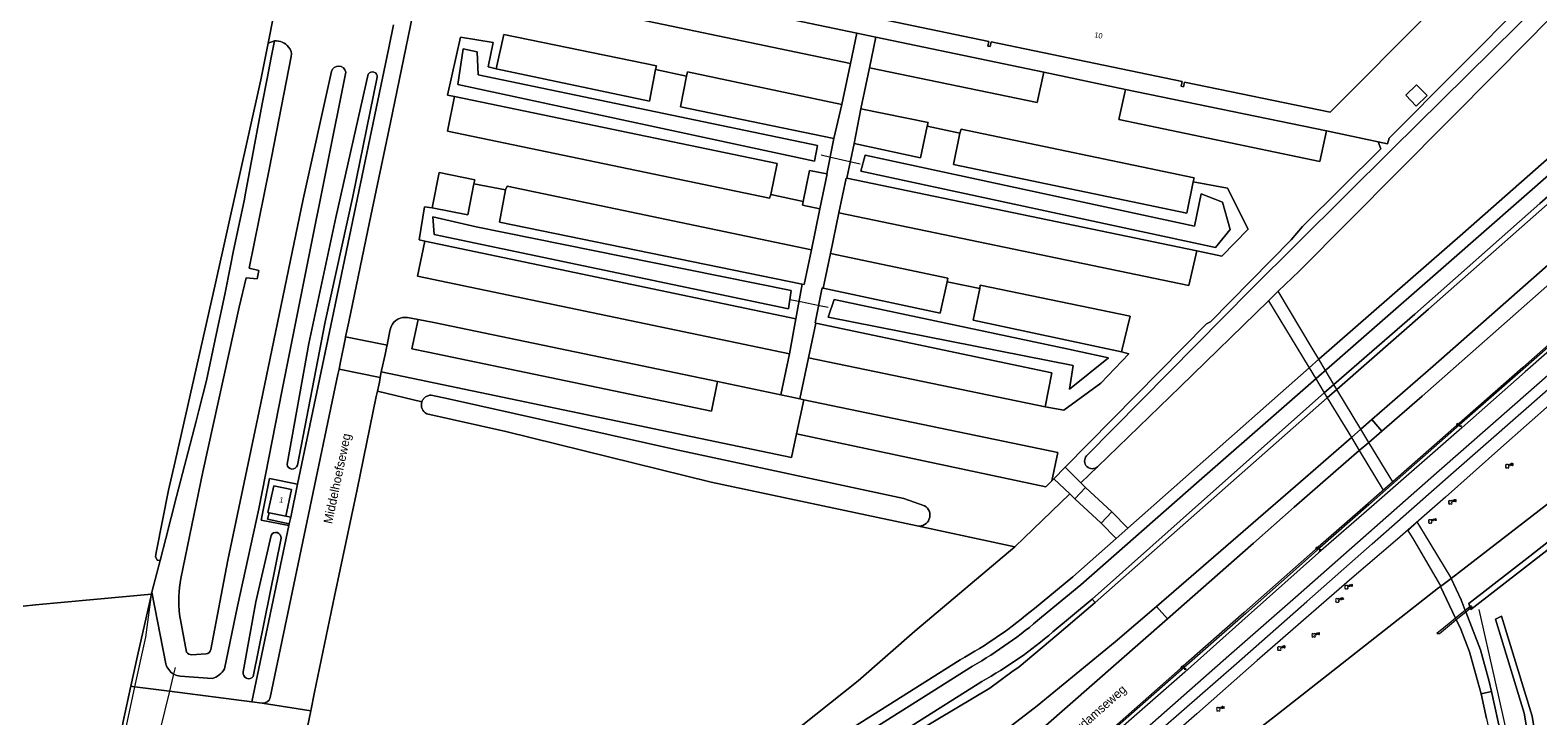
# Model space of a CAD drawing. Header units: metres. Extents: x 151448 to 154749, y 463108 to 465296.
# Tile 28 of 256: x 152010 to 152224, y 463644 to 463741. Entities that reach past the tile are written whole.
import ezdxf
from ezdxf.enums import TextEntityAlignment as Align

# ---------------------------------------------------------------- set-up
doc = ezdxf.new("R2010")
doc.units = ezdxf.units.M
doc.layers.get('0').update_dxf_attribs({"lineweight": 9})
for name, color, linetype, lineweight in [('B-ME-GR-BOOM-S', 253, 'Continuous', 9), ('B-ME-GW-TALUD_KRUIN-G', 253, 'Continuous', 9), ('B-ME-IE-MEUBILAIR_TROTTOIRKOLK-S', 253, 'Continuous', 9), ('B-ME-VH-KANTOPSLUITING_ACHTERKANTBAND-G', 253, 'Continuous', 9), ('B-ME-VH-KANTOPSLUITING_VOORKANTBAND-G', 253, 'Continuous', 9), ('B-ME-VH-MATERIAALGRENS-G', 253, 'Continuous', 9), ('B-ME-VH-VERHARDING_TEGEL-G', 253, 'Continuous', 9), ('B-PV-GR-BEPLANTING_CULTUUR_BOSPLANTSOEN-GV', 253, 'Continuous', 9), ('B-PV-GR-GRAS-GV', 253, 'Continuous', 9), ('B-PV-GR-GROENVOORZIENING-GV', 253, 'Continuous', 9), ('B-PV-GR-HAAG-GV', 253, 'Continuous', 9), ('B-PV-GW-TALUD_KRUIN-G', 253, 'Continuous', 9), ('B-PV-IE-TERREINAFSCHEIDING_KUNSTMATIG_HEKWERK-G', 253, 'Continuous', 9), ('B-PV-KW-KUNSTWERK_DUIKER-G', 253, 'Continuous', 9), ('B-PV-KW-KUNSTWERK_DUIKER-GV', 253, 'Continuous', 9), ('B-PV-OG-BEBOUWING-GV', 1, 'Continuous', 9), ('B-PV-OG-BEBOUWING-T18', 2, 'Continuous', 9), ('B-PV-OG-TERREIN_BEGROEID-GV', 253, 'Continuous', 9), ('B-PV-OG-TERREIN_ERF-GV', 253, 'Continuous', 9), ('B-PV-OG-TERREIN_OEVER-GV', 253, 'Continuous', 9), ('B-PV-OG-TOPOGRAFIE-T18', 2, 'Continuous', 9), ('B-PV-OG-WATER_GREPPEL-GV', 253, 'Continuous', 9), ('B-PV-OG-WATER_SLOOT-GV', 253, 'Continuous', 9), ('B-PV-VH-GESLOTENVERHARDING_ASFALT-GV', 253, 'Continuous', 9), ('B-PV-VH-OPENVERHARDING_BETONELEMENT-GV', 253, 'Continuous', 9), ('B-PV-VH-OPENVERHARDING_BETONSTRAATSTEEN-GV', 253, 'Continuous', 9), ('B-PV-VH-OPENVERHARDING_TEGEL-GV', 253, 'Continuous', 9)]:
    doc.layers.add(name, color=color, linetype=linetype, lineweight=lineweight)
doc.styles.add('18_100', font='romans', dxfattribs={"width": 0.8, "height": 0.18})
doc.styles.add('18_200', font='romans', dxfattribs={"width": 0.8, "height": 0.36})
doc.styles.add('Drong', font='txt', dxfattribs={"height": 1.8})

# ---------------------------------------------------------------- blocks, each defined once
blk = doc.blocks.new('TROTTOIRKOLK')
at = {"ltscale": 2}
blk.add_ellipse((0, 0), major_axis=(-0.127, 0.127), ratio=1, start_param=3.926991, end_param=10.210176, dxfattribs=at)
at = {"ltscale": 2, "style": '18_100', "width": 0.8}
blk.add_text('TK', height=0.216, dxfattribs=at).set_placement((0.19, -0.37))
at = {"style": '18_200', "width": 0.8}
blk.add_attdef('HOOGTE', (0.21, 0.18), '', height=0.25, dxfattribs=at)
blk = doc.blocks.new('boom')
for centre, major_axis, start_param, end_param in [((-0.12, 0.12), (-0.0916, 0.0916), 4.266828, 8.299543), ((0.12, 0.12), (0.0916, 0.0916), 4.266828, 8.299543), ((-0.12, -0.12), (0.0916, 0.0916), 1.125235, 5.15795), ((0.12, -0.12), (-0.0916, 0.0916), 1.125235, 5.15795)]:
    blk.add_ellipse(centre, major_axis=major_axis, ratio=1, start_param=start_param, end_param=end_param)
at = {"style": '18_200', "width": 0.8}
blk.add_attdef('HOOGTE', (0.31, 0.12), '', height=0.25, dxfattribs=at)

msp = doc.modelspace()

# ---------------------------------------------------------------- linework, layer by layer
at = {"layer": 'B-ME-GW-TALUD_KRUIN-G'}
msp.add_lwpolyline([(152257.988, 463716.779), (152250.586, 463709.736), (152244.225, 463704.321), (152239.91, 463700.803), (152234.492, 463696.149), (152225.964, 463688.605), (152218.72, 463682.228), (152210.862, 463675.218), (152204.081, 463669.285), (152197.624, 463663.737), (152194.043, 463660.64), (152184.188, 463652.073), (152175.632, 463644.51), (152167.719, 463637.597), (152160.572, 463631.236), (152153.057, 463624.814), (152136.345, 463610.051), (152127.477, 463602.22), (152119.174, 463594.901), (152109.679, 463586.478), (152100.989, 463578.78), (152094.887, 463573.245)], dxfattribs=at)
at = {"layer": 'B-ME-VH-KANTOPSLUITING_ACHTERKANTBAND-G'}
msp.add_lwpolyline([(152257.175, 463724.431), (152248.451, 463716.693), (152240.199, 463709.472), (152231.563, 463701.836), (152221.852, 463693.366), (152212.447, 463685.094), (152200.013, 463674.116), (152192.71, 463667.699), (152182.575, 463658.732), (152173.501, 463650.765), (152163.675, 463642.129), (152155.943, 463635.302), (152146.015, 463626.636), (152136.706, 463618.521), (152128.875, 463611.902), (152124.904, 463608.694)], dxfattribs=at)
at = {"layer": 'B-ME-VH-KANTOPSLUITING_VOORKANTBAND-G'}
for points in [[(152257.095, 463724.581), (152248.379, 463716.916), (152239.988, 463709.609), (152231.316, 463702.008), (152221.825, 463693.567), (152212.455, 463685.322), (152199.902, 463674.298), (152192.445, 463667.791), (152182.351, 463658.883), (152173.362, 463650.933), (152163.545, 463642.293), (152155.782, 463635.474), (152145.866, 463626.795), (152136.585, 463618.732), (152128.752, 463612.11), (152124.757, 463608.875), (152090.3, 463584.376), (152090.263, 463584.146), (152092.951, 463579.402)], [(152090.826, 463572.877), (152090.827, 463572.882), (152091.343, 463573.905), (152092.202, 463574.976), (152094.046, 463576.856), (152098.783, 463581.076), (152107.543, 463588.803), (152116.645, 463596.87), (152125.399, 463604.607), (152133.965, 463612.118), (152141.872, 463619.073), (152150.403, 463626.52), (152160.104, 463635.113), (152169.423, 463643.297), (152180.167, 463652.801), (152189.638, 463661.062), (152199.993, 463670.188), (152209.612, 463678.658), (152220.713, 463688.397), (152230.409, 463696.939), (152240.846, 463706.162), (152250.518, 463714.558), (152255.761, 463719.279), (152259.074, 463722.186)]]:
    msp.add_lwpolyline(points, dxfattribs=at)
at = {"layer": 'B-ME-VH-MATERIAALGRENS-G', "ltscale": 0.3}
msp.add_lwpolyline([(152257.498, 463723.998), (152249.162, 463716.567), (152240.556, 463709.139), (152232.139, 463701.713), (152222.172, 463692.97), (152213.184, 463685.055), (152200.4, 463673.838), (152192.904, 463667.327), (152182.922, 463658.431), (152173.942, 463650.43), (152164.156, 463641.835), (152156.162, 463634.884), (152146.545, 463626.466), (152137.341, 463618.26)], dxfattribs=at)
at = {"layer": 'B-ME-VH-VERHARDING_TEGEL-G'}
msp.add_lwpolyline([(152093.812, 463574.431), (152099.921, 463579.971), (152108.618, 463587.676), (152118.114, 463596.1), (152126.419, 463603.42), (152135.286, 463611.25), (152142.91, 463617.933), (152151.82, 463625.834), (152161.111, 463633.908), (152170.871, 463642.586), (152181.264, 463651.664), (152191.214, 463660.452), (152200.465, 463668.584), (152211.275, 463678.102), (152221.525, 463687.105), (152231.895, 463696.199), (152241.926, 463705.011), (152251.888, 463713.847), (152257.069, 463718.299)], dxfattribs=at)
at = {"layer": 'B-PV-GR-BEPLANTING_CULTUUR_BOSPLANTSOEN-GV', "flags": 128}
for points in [[(152121.933, 463725.043), (152073.856, 463735.072), (152073.712, 463738.319), (152071.763, 463738.752), (152070.969, 463733.701), (152121.5, 463722.806)], [(152128.042, 463721.419), (152178.284, 463710.596), (152180.377, 463713.122), (152179.295, 463717.018), (152176.263, 463718.172), (152175.324, 463713.627), (152128.692, 463723.656)], [(152067.432, 463714.942), (152067.648, 463712.416), (152117.818, 463701.882), (152118.2, 463704.474), (152098.544, 463708.448), (152073.568, 463713.499)], [(152123.422, 463700.712), (152158.144, 463693.857), (152157.639, 463690.538), (152163.12, 463694.968), (152157.494, 463696.166), (152124.288, 463703.237)]]:
    msp.add_lwpolyline(points, close=True, dxfattribs=at)
for points in [[(152211.661, 463663.705), (152211.662, 463663.689), (152211.669, 463663.673), (152242.824, 463687.79), (152254.978, 463696.837), (152268.608, 463707.067)], [(152206.872, 463671.711), (152205.543, 463670.468)], [(152095.673, 463573.958), (152097.044, 463572.153), (152108.765, 463581.852), (152110.914, 463584.084), (152149.516, 463614.969), (152169.388, 463630.716), (152187.201, 463644.582), (152209.888, 463662.349), (152210.188, 463662.58), (152211.661, 463663.705)]]:
    msp.add_lwpolyline(points, dxfattribs=at)
at = {"layer": 'B-PV-GR-GRAS-GV', "flags": 128}
msp.add_lwpolyline([(152009.416, 463659.757), (152011.163, 463659.94), (152027.587, 463661.491), (152027.617, 463661.622), (152027.647, 463661.738), (152028.822, 463666.219), (152028.4, 463666.281), (152028.159, 463666.82), (152028.299, 463667.632), (152029.992, 463676.188), (152030.925, 463680.252), (152036.655, 463705.549), (152043.103, 463734.344), (152044.129, 463739.546), (152045.644, 463747.224)], dxfattribs=at)
at = {"layer": 'B-PV-GR-GROENVOORZIENING-GV', "flags": 128}
for points in [[(152200.455, 463686.206), (152201.864, 463684.587), (152207.563, 463689.544), (152249.748, 463726.74), (152248.374, 463728.342), (152209.142, 463693.789)], [(152169.943, 463659.748), (152164.1, 463654.697), (152153.03, 463645.645), (152137.446, 463633.634), (152129.55, 463627.658), (152120.673, 463621.262), (152116.035, 463617.952), (152112.657, 463615.755), (152101.525, 463608.735), (152093.057, 463603.709), (152083.943, 463598.451), (152082.692, 463597.741), (152086.815, 463590.427), (152087.439, 463590.789), (152095.627, 463595.674), (152105.706, 463602.647), (152115.028, 463609.461), (152127.641, 463619.647), (152139.986, 463630.309), (152153.873, 463642.553), (152171.499, 463657.963)]]:
    msp.add_lwpolyline(points, close=True, dxfattribs=at)
for points in [[(152136.045, 463671.136), (152149.89, 463668.186), (152157.644, 463675.694), (152155.418, 463677.831), (152155.138, 463677.547), (152154.286, 463676.682), (152118.934, 463684.169), (152118.221, 463680.847), (152060.143, 463692.976), (152059.991, 463692.164), (152059.867, 463691.503), (152059.604, 463690.248)], [(152059.604, 463690.248), (152065.9, 463688.741), (152065.946, 463688.855), (152066.002, 463688.964), (152066.068, 463689.068), (152066.142, 463689.165), (152066.224, 463689.256), (152066.315, 463689.339), (152066.412, 463689.414), (152066.515, 463689.48), (152066.624, 463689.536), (152066.738, 463689.583), (152066.855, 463689.62), (152066.975, 463689.646), (152067.096, 463689.661), (152067.219, 463689.666), (152069.666, 463689.135), (152102.011, 463681.938), (152134.158, 463675.035), (152137.105, 463674.003)], [(152145.191, 463649.109), (152104.339, 463623.259), (152100.919, 463621.198), (152076.462, 463609.077), (152076.593, 463608.809), (152078.004, 463605.919), (152088.619, 463612.159), (152097.391, 463617.35), (152102.772, 463620.686), (152108.59, 463624.417), (152115.63, 463629.088), (152123.145, 463634.228), (152126.458, 463636.295), (152146.313, 463648.158), (152149.46, 463650.447), (152150.482, 463651.191), (152155.833, 463655.659), (152161.245, 463660.28), (152160.846, 463660.786), (152155.271, 463656.125)]]:
    msp.add_lwpolyline(points, dxfattribs=at)
at = {"layer": 'B-PV-GR-GROENVOORZIENING-GV'}
for points in [[(152137.105, 463674.003, -0.8244386), (152136.045, 463671.136)], [(152155.271, 463656.125, -0.0507765), (152145.191, 463649.109)]]:
    msp.add_lwpolyline(points, format="xyb", dxfattribs=at)
at = {"layer": 'B-PV-GR-HAAG-GV', "flags": 128}
for points in [[(152200.455, 463686.206), (152201.864, 463684.587), (152207.563, 463689.544), (152249.748, 463726.74), (152248.374, 463728.342), (152209.142, 463693.789)], [(152169.943, 463659.748), (152164.1, 463654.697), (152153.03, 463645.645), (152137.446, 463633.634), (152129.55, 463627.658), (152120.673, 463621.262), (152116.035, 463617.952), (152112.657, 463615.755), (152101.525, 463608.735), (152093.057, 463603.709), (152083.943, 463598.451), (152082.692, 463597.741), (152086.815, 463590.427), (152087.439, 463590.789), (152095.627, 463595.674), (152105.706, 463602.647), (152115.028, 463609.461), (152127.641, 463619.647), (152139.986, 463630.309), (152153.873, 463642.553), (152171.499, 463657.963)]]:
    msp.add_lwpolyline(points, close=True, dxfattribs=at)
msp.add_lwpolyline([(152145.191, 463649.109), (152104.339, 463623.259), (152100.919, 463621.198), (152076.462, 463609.077), (152076.593, 463608.809), (152078.004, 463605.919), (152088.619, 463612.159), (152097.391, 463617.35), (152102.772, 463620.686), (152108.59, 463624.417), (152115.63, 463629.088), (152123.145, 463634.228), (152126.458, 463636.295), (152146.313, 463648.158), (152149.46, 463650.447), (152150.482, 463651.191), (152155.833, 463655.659), (152161.245, 463660.28), (152160.846, 463660.786), (152155.271, 463656.125)], dxfattribs=at)
at = {"layer": 'B-PV-GR-HAAG-GV'}
msp.add_lwpolyline([(152155.271, 463656.125, -0.0507765), (152145.191, 463649.109)], format="xyb", dxfattribs=at)
at = {"layer": 'B-PV-GW-TALUD_KRUIN-G', "flags": 128}
for points in [[(152165.867, 463670.829), (152174.88, 463678.801), (152191.549, 463693.545), (152192.93, 463694.751), (152213.333, 463712.571), (152241.022, 463736.98)], [(152152.643, 463659.465), (152158.078, 463663.94), (152164.22, 463669.373)], [(152076.884, 463614.011), (152077.779, 463614.456), (152098.022, 463624.525), (152102.049, 463626.845), (152142.115, 463652.171)]]:
    msp.add_lwpolyline(points, dxfattribs=at)
at = {"layer": 'B-PV-GW-TALUD_KRUIN-G'}
msp.add_lwpolyline([(152142.115, 463652.171, 0.0499432), (152152.643, 463659.465)], format="xyb", dxfattribs=at)
at = {"layer": 'B-PV-IE-TERREINAFSCHEIDING_KUNSTMATIG_HEKWERK-G', "flags": 128}
for points in [[(152209.888, 463662.349), (152187.201, 463644.582)], [(152025.251, 463648.345), (152026.791, 463655.386), (152027.648, 463661.735)], [(152027.648, 463661.735), (152027.648, 463661.738)], [(152217.842, 463649.459), (152215.626, 463659.285)], [(152223.489, 463624.42), (152217.842, 463649.459)], [(152024.042, 463642.818), (152025.251, 463648.345)], [(152187.201, 463644.582), (152169.388, 463630.716)]]:
    msp.add_lwpolyline(points, dxfattribs=at)
at = {"layer": 'B-PV-KW-KUNSTWERK_DUIKER-G', "flags": 128}
for points in [[(152122.446, 463723.725), (152123.814, 463723.407)], [(152123.814, 463723.407), (152126.487, 463722.785)], [(152126.487, 463722.785), (152127.952, 463722.444)], [(152119.499, 463702.866), (152118.005, 463703.164)], [(152122.198, 463702.329), (152119.499, 463702.866)], [(152123.451, 463702.08), (152122.198, 463702.329)], [(152030.736, 463650.154), (152030.496, 463649.168), (152030.144, 463647.721)], [(152030.965, 463651.094), (152030.736, 463650.154)], [(152030.144, 463647.721), (152028.79, 463642.16)]]:
    msp.add_lwpolyline(points, dxfattribs=at)
at = {"layer": 'B-PV-KW-KUNSTWERK_DUIKER-GV', "flags": 128}
for points in [[(152203.404, 463677.373), (152200.013, 463682.977), (152198.887, 463684.837), (152195.47, 463690.491), (152195.065, 463691.17), (152193.823, 463693.255), (152192.93, 463694.751), (152191.992, 463696.327), (152187.193, 463704.38), (152185.797, 463703.024), (152190.598, 463695.113), (152191.549, 463693.545), (152192.449, 463692.062), (152193.707, 463689.988), (152194.119, 463689.308), (152197.542, 463683.663), (152198.667, 463681.807), (152202.068, 463676.2)], [(152205.543, 463670.468), (152205.765, 463670.109), (152206.382, 463669.116), (152210.158, 463662.644), (152210.188, 463662.58), (152211.661, 463663.705), (152211.655, 463663.794), (152207.921, 463670.014), (152206.872, 463671.711)]]:
    msp.add_lwpolyline(points, dxfattribs=at)
msp.add_lwpolyline([(152212.307, 463658.06), (152211.627, 463657.51), (152209.661, 463655.92), (152210.018, 463655.918), (152211.703, 463657.297), (152212.398, 463657.866), (152213.752, 463658.974), (152214.391, 463659.497), (152214.631, 463659.693), (152214.513, 463659.843), (152214.325, 463659.691), (152213.677, 463659.167)], close=True, dxfattribs=at)
at = {"layer": 'B-PV-OG-BEBOUWING-GV', "flags": 128}
for points in [[(152118.968, 463745.447), (152146.178, 463739.793), (152146.04, 463739.128), (152146.382, 463739.056), (152146.521, 463739.722), (152173.57, 463734.093), (152173.434, 463733.437), (152173.777, 463733.366), (152173.913, 463734.022), (152194.52, 463729.763), (152222.837, 463758.18), (152211.531, 463772.363), (152183.115, 463778.284), (152183.25, 463778.93), (152182.907, 463779.001), (152182.773, 463778.355), (152155.726, 463783.978), (152155.862, 463784.634), (152155.52, 463784.706), (152155.383, 463784.05), (152128.183, 463789.717), (152128.133, 463789.719)], [(152046.62, 463672.53), (152047.426, 463676.287), (152044.902, 463676.803), (152044.096, 463673.046), (152044.24, 463673.017)]]:
    msp.add_lwpolyline(points, close=True, dxfattribs=at)
at = {"layer": 'B-PV-OG-TERREIN_BEGROEID-GV', "flags": 128}
for points in [[(152232.1, 463755.485), (152202.887, 463726.068), (152202.669, 463725.296), (152201.328, 463725.576), (152201.723, 463724.544), (152190.627, 463713.553), (152189.012, 463711.67), (152177.596, 463700.064), (152177.027, 463699.769), (152157.009, 463679.446), (152159.234, 463677.237), (152161.597, 463679.53)], [(152160.036, 463681.071), (152183.316, 463704.653), (152203.26, 463724.452), (152231.627, 463752.524)], [(152233.208, 463750.739), (152218.229, 463735.519), (152190.153, 463707.255), (152187.193, 463704.38), (152185.797, 463703.024), (152173.277, 463690.864), (152161.597, 463679.53), (152159.234, 463677.237), (152159.902, 463676.574), (152163.602, 463673.146), (152165.867, 463670.829), (152174.88, 463678.801), (152191.549, 463693.545), (152192.93, 463694.751), (152213.333, 463712.571), (152241.022, 463736.98), (152241.157, 463737.078), (152241.314, 463736.881), (152244.297, 463739.358)], [(152046.229, 463745.968), (152045.644, 463747.224), (152044.129, 463739.546), (152045.023, 463739.86)], [(152029.625, 463651.626), (152027.648, 463661.735), (152027.647, 463661.738), (152027.617, 463661.622), (152027.587, 463661.491), (152025.591, 463652.741), (152024.668, 463648.42), (152025.15, 463648.358), (152025.251, 463648.345), (152030.144, 463647.721), (152041.82, 463646.233), (152047.058, 463671.178), (152043.12, 463671.971), (152044.31, 463677.877), (152048.29, 463677.041), (152053.205, 463700.445), (152061.213, 463738.854), (152061.893, 463742.116)], [(152047.387, 463737.645), (152044.242, 463721.634), (152041.438, 463707.674), (152042.805, 463707.342), (152042.559, 463706.14), (152041.021, 463706.286), (152039.994, 463702.142), (152034.86, 463678.791), (152031.762, 463663.691)], [(152036.02, 463653.614), (152038.389, 463666.27), (152042.83, 463687.392), (152049.091, 463717.45), (152053.087, 463735.518)], [(152055.105, 463735.421), (152049.781, 463708.844), (152046.093, 463690.407), (152042.78, 463673.567), (152039.768, 463659.761), (152037.92, 463650.912)], [(152046.814, 463679.876), (152049.892, 463696.975), (152053.717, 463714.845), (152058.303, 463735.147)], [(152059.572, 463734.714), (152056.117, 463717.805), (152052.173, 463700.067), (152048.252, 463679.729)], [(152065.9, 463688.741), (152059.604, 463690.248), (152059.44, 463689.461), (152056.729, 463676.316), (152053.516, 463661.193), (152050.702, 463647.577), (152050.162, 463644.958), (152048.607, 463637.416), (152048.606, 463637.174)], [(152064.931, 463608.151), (152073.944, 463612.568), (152071.847, 463616.918), (152074.707, 463618.316), (152076.884, 463614.011), (152093.662, 463624.94), (152106.374, 463633.165), (152117.777, 463641.326), (152127.692, 463649.185), (152135.705, 463656.234), (152149.89, 463668.186), (152136.045, 463671.136), (152106.881, 463677.351), (152077.783, 463684.535), (152066.597, 463687.024)], [(152152.643, 463659.465), (152158.078, 463663.94), (152164.22, 463669.373), (152162.109, 463671.533), (152158.379, 463674.988), (152157.644, 463675.694), (152149.89, 463668.186), (152135.705, 463656.234), (152127.692, 463649.185), (152117.777, 463641.326), (152106.374, 463633.165), (152093.662, 463624.94), (152076.884, 463614.011), (152077.779, 463614.456), (152098.022, 463624.525), (152102.049, 463626.845), (152142.115, 463652.171)], [(152205.543, 463670.468), (152206.872, 463671.711)], [(152040.595, 463650.459), (152042.359, 463660.404), (152044.532, 463669.805)], [(152045.939, 463669.393), (152042.016, 463649.819)], [(152031.578, 463658.579), (152032.545, 463653.237)], [(152033.276, 463652.9), (152035.316, 463653.021)], [(152036.173, 463649.513), (152031.652, 463649.84)]]:
    msp.add_lwpolyline(points, dxfattribs=at)
at = {"layer": 'B-PV-OG-TERREIN_BEGROEID-GV'}
for points in [[(152045.023, 463739.86, -0.2562318), (152046.996, 463738.971)], [(152046.996, 463738.971, -0.255664), (152047.387, 463737.645)], [(152053.087, 463735.518, -0.8122194), (152055.105, 463735.421)], [(152058.303, 463735.147, -0.7938483), (152059.572, 463734.714)], [(152066.597, 463687.024, -0.3815192), (152065.9, 463688.741)], [(152048.252, 463679.729, -0.8336178), (152046.814, 463679.876)], [(152161.597, 463679.53, -0.9522909), (152160.036, 463681.071)], [(152044.532, 463669.805, -0.8574996), (152045.939, 463669.393)], [(152031.762, 463663.691, 0.0719507), (152031.578, 463658.579)], [(152142.115, 463652.171, 0.0499432), (152152.643, 463659.465)], [(152035.316, 463653.021, 0.3416289), (152036.02, 463653.614)], [(152030.736, 463650.154, -0.1976872), (152029.625, 463651.626)], [(152032.545, 463653.237, 0.2263838), (152033.276, 463652.9)], [(152031.652, 463649.84, -0.1005917), (152030.736, 463650.154)], [(152037.92, 463650.912, -0.2095478), (152036.173, 463649.513)], [(152042.016, 463649.819, -0.8073438), (152040.595, 463650.459)]]:
    msp.add_lwpolyline(points, format="xyb", dxfattribs=at)
at = {"layer": 'B-PV-OG-TERREIN_BEGROEID-GV', "flags": 128}
for points in [[(152103.395, 463734.851), (152098.987, 463735.782), (152098.155, 463731.316), (152076.408, 463735.912), (152075.294, 463736.183), (152075.97, 463739.615), (152071.362, 463740.4), (152069.523, 463732.167), (152070.504, 463731.983), (152116.197, 463722.498), (152115.301, 463718.098), (152119.91, 463717.093), (152120.809, 463721.493), (152123.236, 463721.023), (152124.243, 463726.053), (152102.515, 463730.527)], [(152121.933, 463725.043), (152121.5, 463722.806), (152070.969, 463733.701), (152071.763, 463738.752), (152073.712, 463738.319), (152073.856, 463735.072)], [(152127.108, 463725.335), (152126.059, 463720.393), (152175.647, 463710.096), (152179.202, 463709.351), (152182.906, 463713.164), (152180, 463719), (152175.152, 463719.906), (152174.228, 463715.435), (152141.177, 463722.35), (152142.088, 463726.779), (152137.459, 463727.777), (152136.504, 463723.294)], [(152128.042, 463721.419), (152128.692, 463723.656), (152175.324, 463713.627), (152176.263, 463718.172), (152179.295, 463717.018), (152180.377, 463713.122), (152178.284, 463710.596)], [(152073.258, 463719.596), (152072.4, 463715.222), (152067.351, 463716.192), (152066.249, 463716.333), (152065.495, 463711.69), (152066.303, 463711.491), (152118.837, 463700.483), (152119.776, 463705.395), (152076.886, 463714.184), (152077.74, 463718.761)], [(152067.432, 463714.942), (152073.568, 463713.499), (152098.544, 463708.448), (152118.2, 463704.474), (152117.818, 463701.882), (152067.648, 463712.416)], [(152154.168, 463688.03), (152156.802, 463687.538), (152162.078, 463691.379), (152166.019, 463695.503), (152164.98, 463695.817), (152143.968, 463700.313), (152144.901, 463704.766), (152140.307, 463705.725), (152139.288, 463701.272), (152122.723, 463704.829), (152122.695, 463704.835), (152122.592, 463704.857), (152122.556, 463704.68), (152121.573, 463699.908), (152121.686, 463699.884), (152155.096, 463692.813)], [(152123.422, 463700.712), (152124.288, 463703.237), (152157.494, 463696.166), (152163.12, 463694.968), (152157.639, 463690.538), (152158.144, 463693.857)]]:
    msp.add_lwpolyline(points, close=True, dxfattribs=at)
at = {"layer": 'B-PV-OG-TERREIN_ERF-GV', "flags": 128}
for points in [[(152118.968, 463745.447), (152128.133, 463789.719), (152128.183, 463789.717), (152155.383, 463784.05), (152155.52, 463784.706), (152155.862, 463784.634), (152155.726, 463783.978), (152182.773, 463778.355), (152182.907, 463779.001), (152183.25, 463778.93), (152183.115, 463778.284), (152211.531, 463772.363), (152222.837, 463758.18), (152194.52, 463729.763), (152173.913, 463734.022), (152173.777, 463733.366), (152173.434, 463733.437), (152173.57, 463734.093), (152146.521, 463739.722), (152146.382, 463739.056), (152146.04, 463739.128), (152146.178, 463739.793)], [(152206.739, 463730.615), (152208.273, 463732.118), (152206.77, 463733.652), (152205.236, 463732.149)], [(152206.739, 463730.615), (152205.236, 463732.149), (152206.77, 463733.652), (152208.273, 463732.118)], [(152044.902, 463676.803), (152047.426, 463676.287), (152046.62, 463672.53), (152047.312, 463672.385), (152048.29, 463677.041), (152044.31, 463677.877), (152043.12, 463671.971), (152047.058, 463671.178), (152047.112, 463671.433), (152044.042, 463672.083), (152044.24, 463673.017), (152044.096, 463673.046)], [(152214.325, 463659.691), (152214.172, 463660.137), (152222.811, 463666.835), (152232.689, 463674.583), (152233.271, 463673.892), (152214.462, 463659.291), (152214.391, 463659.497)], [(152211.661, 463663.705), (152210.188, 463662.58), (152212.307, 463658.06), (152212.398, 463657.866), (152213.029, 463656.52), (152214.285, 463653.296), (152215.705, 463648.224), (152215.906, 463647.332), (152217.394, 463647.667), (152217.081, 463649.077), (152215.835, 463653.582), (152213.752, 463658.974), (152213.677, 463659.167), (152213.09, 463660.687), (152211.669, 463663.673), (152211.662, 463663.689)], [(152217.951, 463657.942), (152218.818, 463658.352), (152223.146, 463644.209), (152225.509, 463629.843), (152224.526, 463629.732), (152222.018, 463644.605)], [(152217.394, 463647.667), (152215.906, 463647.332), (152216.684, 463643.871), (152220.905, 463623.87), (152222.432, 463624.195), (152218.78, 463641.444)]]:
    msp.add_lwpolyline(points, close=True, dxfattribs=at)
for points in [[(152112.347, 463744.096), (152127.502, 463740.964), (152130.174, 463740.375), (152154.003, 463735.428), (152165.559, 463732.985), (152194.03, 463727.097), (152201.328, 463725.576), (152202.669, 463725.296), (152202.887, 463726.068), (152232.1, 463755.485)], [(152268.608, 463707.067), (152254.978, 463696.837), (152242.824, 463687.79), (152211.669, 463663.673), (152213.09, 463660.687), (152213.677, 463659.167), (152213.752, 463658.974), (152215.835, 463653.582), (152217.081, 463649.077), (152217.394, 463647.667), (152218.78, 463641.444)], [(152216.684, 463643.871), (152215.906, 463647.332), (152215.705, 463648.224), (152214.285, 463653.296), (152213.029, 463656.52), (152212.398, 463657.866), (152212.307, 463658.06), (152210.188, 463662.58), (152209.888, 463662.349), (152187.201, 463644.582), (152169.388, 463630.716)], [(152010.113, 463576.469), (152012.117, 463586.599), (152012.607, 463589.038), (152013.034, 463591.167), (152013.096, 463591.476), (152015.395, 463602.926), (152018.762, 463619.676), (152018.772, 463619.727), (152018.783, 463619.781), (152018.815, 463619.94), (152019.132, 463621.519), (152019.238, 463622.047), (152019.344, 463622.575), (152019.766, 463624.676), (152023.044, 463640.824), (152023.487, 463642.897), (152023.606, 463643.455), (152024.668, 463648.42), (152025.591, 463652.741), (152027.587, 463661.491), (152011.163, 463659.94), (152009.416, 463659.757)]]:
    msp.add_lwpolyline(points, dxfattribs=at)
at = {"layer": 'B-PV-OG-TERREIN_OEVER-GV', "flags": 128}
msp.add_lwpolyline([(152045.023, 463739.86), (152044.129, 463739.546), (152043.103, 463734.344), (152036.655, 463705.549), (152030.925, 463680.252), (152029.992, 463676.188), (152028.299, 463667.632), (152028.159, 463666.82), (152028.4, 463666.281), (152028.822, 463666.219), (152029.646, 463669.363), (152031.158, 463675.321), (152033.907, 463685.999), (152034.292, 463687.494), (152035.391, 463691.764), (152036.825, 463698.446), (152037.999, 463703.919), (152038.792, 463708.005), (152039.214, 463710.176), (152040.729, 463717.207), (152040.932, 463718.296), (152043.291, 463730.942), (152043.979, 463734.507), (152044.554, 463737.487)], close=True, dxfattribs=at)
at = {"layer": 'B-PV-OG-WATER_GREPPEL-GV', "flags": 128}
for points in [[(152231.627, 463752.524), (152203.26, 463724.452), (152183.316, 463704.653), (152160.036, 463681.071)], [(152161.597, 463679.53), (152173.277, 463690.864), (152185.797, 463703.024), (152187.193, 463704.38), (152190.153, 463707.255), (152218.229, 463735.519), (152233.208, 463750.739)], [(152045.023, 463739.86), (152044.554, 463737.487), (152043.979, 463734.507), (152043.291, 463730.942), (152040.932, 463718.296), (152040.729, 463717.207), (152039.214, 463710.176), (152038.792, 463708.005), (152037.999, 463703.919), (152036.825, 463698.446), (152035.391, 463691.764), (152034.292, 463687.494), (152033.907, 463685.999), (152031.158, 463675.321), (152029.646, 463669.363), (152028.822, 463666.219), (152027.647, 463661.738), (152027.648, 463661.735), (152029.625, 463651.626)], [(152031.762, 463663.691), (152034.86, 463678.791), (152039.994, 463702.142), (152041.021, 463706.286), (152042.559, 463706.14), (152042.805, 463707.342), (152041.438, 463707.674), (152044.242, 463721.634), (152047.387, 463737.645)], [(152053.087, 463735.518), (152049.091, 463717.45), (152042.83, 463687.392), (152038.389, 463666.27), (152036.02, 463653.614)], [(152037.92, 463650.912), (152039.768, 463659.761), (152042.78, 463673.567), (152046.093, 463690.407), (152049.781, 463708.844), (152055.105, 463735.421)], [(152058.303, 463735.147), (152053.717, 463714.845), (152049.892, 463696.975), (152046.814, 463679.876)], [(152048.252, 463679.729), (152052.173, 463700.067), (152056.117, 463717.805), (152059.572, 463734.714)], [(152067.219, 463689.666), (152067.096, 463689.661), (152066.975, 463689.646), (152066.855, 463689.62), (152066.738, 463689.583), (152066.624, 463689.536), (152066.515, 463689.48), (152066.412, 463689.414), (152066.315, 463689.339), (152066.224, 463689.256), (152066.142, 463689.165), (152066.068, 463689.068), (152066.002, 463688.964), (152065.946, 463688.855), (152065.9, 463688.741)], [(152137.105, 463674.003), (152134.158, 463675.035), (152102.011, 463681.938), (152069.666, 463689.135), (152067.219, 463689.666)], [(152066.597, 463687.024), (152077.783, 463684.535), (152106.881, 463677.351), (152136.045, 463671.136)], [(152042.016, 463649.819), (152045.939, 463669.393)], [(152044.532, 463669.805), (152042.359, 463660.404)], [(152042.359, 463660.404), (152040.595, 463650.459)], [(152032.545, 463653.237), (152031.578, 463658.579)], [(152035.316, 463653.021), (152033.276, 463652.9)], [(152031.652, 463649.84), (152036.173, 463649.513)]]:
    msp.add_lwpolyline(points, dxfattribs=at)
at = {"layer": 'B-PV-OG-WATER_GREPPEL-GV'}
for points in [[(152046.996, 463738.971, 0.2562318), (152045.023, 463739.86)], [(152047.387, 463737.645, 0.255664), (152046.996, 463738.971)], [(152055.105, 463735.421, 0.8122194), (152053.087, 463735.518)], [(152059.572, 463734.714, 0.7938483), (152058.303, 463735.147)], [(152065.9, 463688.741, 0.3815192), (152066.597, 463687.024)], [(152046.814, 463679.876, 0.8336178), (152048.252, 463679.729)], [(152160.036, 463681.071, 0.9522909), (152161.597, 463679.53)], [(152136.045, 463671.136, 0.8244386), (152137.105, 463674.003)], [(152045.939, 463669.393, 0.8574996), (152044.532, 463669.805)], [(152031.578, 463658.579, -0.0719507), (152031.762, 463663.691)], [(152036.02, 463653.614, -0.3416289), (152035.316, 463653.021)], [(152029.625, 463651.626, 0.1976872), (152030.736, 463650.154)], [(152033.276, 463652.9, -0.2263838), (152032.545, 463653.237)], [(152030.736, 463650.154, 0.1005917), (152031.652, 463649.84)], [(152036.173, 463649.513, 0.2095478), (152037.92, 463650.912)], [(152040.595, 463650.459, 0.8073438), (152042.016, 463649.819)]]:
    msp.add_lwpolyline(points, format="xyb", dxfattribs=at)
at = {"layer": 'B-PV-OG-WATER_SLOOT-GV', "flags": 128}
for points in [[(152214.325, 463659.691), (152214.391, 463659.497), (152214.462, 463659.291), (152233.271, 463673.892), (152232.689, 463674.583), (152222.811, 463666.835), (152214.172, 463660.137)], [(152217.951, 463657.942), (152222.018, 463644.605), (152224.526, 463629.732), (152225.509, 463629.843), (152223.146, 463644.209), (152218.818, 463658.352)]]:
    msp.add_lwpolyline(points, close=True, dxfattribs=at)
at = {"layer": 'B-PV-VH-GESLOTENVERHARDING_ASFALT-GV', "flags": 128}
for points in [[(152112.491, 463744.794), (152086.914, 463750.002), (152085.868, 463745.155), (152126.594, 463736.64), (152127.502, 463740.964), (152112.347, 463744.096)], [(152076.408, 463735.912), (152098.155, 463731.316), (152098.987, 463735.782), (152099.124, 463736.313), (152077.485, 463740.786)], [(152130.174, 463740.375), (152129.27, 463736.062), (152153.058, 463731.109), (152154.003, 463735.428)], [(152125.38, 463730.86), (152103.505, 463735.478), (152103.395, 463734.851), (152102.515, 463730.527), (152124.243, 463726.053)], [(152164.98, 463695.817), (152166.019, 463695.503), (152162.078, 463691.379), (152156.802, 463687.538), (152154.168, 463688.03), (152120.65, 463694.943), (152119.436, 463689.151), (152119.987, 463689.025), (152155.954, 463681.545), (152155.138, 463677.547), (152155.418, 463677.831), (152157.009, 463679.446), (152177.027, 463699.769), (152177.596, 463700.064), (152189.012, 463711.67), (152190.627, 463713.553), (152201.723, 463724.544), (152201.328, 463725.576), (152194.03, 463727.097), (152193.095, 463722.755), (152164.624, 463728.723), (152165.559, 463732.985), (152154.003, 463735.428), (152153.058, 463731.109), (152129.27, 463736.062), (152128.05, 463730.243), (152137.605, 463728.283), (152137.459, 463727.777), (152142.088, 463726.779), (152142.265, 463727.342), (152175.277, 463720.454), (152175.152, 463719.906), (152180, 463719), (152182.906, 463713.164), (152179.202, 463709.351), (152175.647, 463710.096), (152174.538, 463705.195), (152124.964, 463715.521), (152123.748, 463709.723), (152140.372, 463706.256), (152140.307, 463705.725), (152144.901, 463704.766), (152144.984, 463705.267), (152166.196, 463700.876)], [(152195.065, 463691.17), (152193.707, 463689.988), (152177.602, 463675.676), (152160.846, 463660.786), (152161.245, 463660.28), (152178.069, 463675.136), (152194.119, 463689.308), (152195.47, 463690.491), (152208.459, 463701.861), (152244.122, 463733.296), (152243.642, 463733.855), (152224.23, 463716.835), (152206.549, 463701.161)], [(152165.559, 463732.985), (152164.624, 463728.723), (152193.095, 463722.755), (152194.03, 463727.097)], [(152070.504, 463731.983), (152069.525, 463727.071), (152115.146, 463717.58), (152115.301, 463718.098), (152116.197, 463722.498)], [(152137.459, 463727.777), (152137.605, 463728.283), (152128.05, 463730.243), (152127.108, 463725.335), (152136.504, 463723.294)], [(152142.088, 463726.779), (152141.177, 463722.35), (152174.228, 463715.435), (152175.152, 463719.906), (152175.277, 463720.454), (152142.265, 463727.342)], [(152067.351, 463716.192), (152072.4, 463715.222), (152073.258, 463719.596), (152073.382, 463720.176), (152068.333, 463721.196)], [(152122.272, 463716.064), (152123.31, 463721.009), (152123.236, 463721.023), (152120.809, 463721.493), (152119.91, 463717.093), (152119.806, 463716.599)], [(152124.964, 463715.521), (152174.538, 463705.195), (152175.647, 463710.096), (152126.059, 463720.393), (152125.989, 463720.408)], [(152077.74, 463718.761), (152076.886, 463714.184), (152119.776, 463705.395), (152120.02, 463705.345), (152121.055, 463710.27), (152077.951, 463719.258)], [(152117.952, 463695.502), (152118.837, 463700.483), (152066.303, 463711.491), (152065.249, 463706.503)], [(152123.748, 463709.723), (152122.723, 463704.829), (152139.288, 463701.272), (152140.307, 463705.725), (152140.372, 463706.256)], [(152144.901, 463704.766), (152143.968, 463700.313), (152164.98, 463695.817), (152166.196, 463700.876), (152144.984, 463705.267)], [(152066.765, 463695.748), (152106.896, 463687.394), (152107.779, 463691.585), (152067.564, 463699.977), (152065.354, 463700.39), (152064.474, 463696.225)], [(152121.686, 463699.884), (152120.65, 463694.943), (152154.168, 463688.03), (152155.096, 463692.813)], [(152060.143, 463692.976), (152060.181, 463693.179), (152060.679, 463695.434), (152060.939, 463696.591), (152060.97, 463696.749), (152055.092, 463697.934), (152055.07, 463697.831), (152054.837, 463696.665), (152054.378, 463694.375), (152054.159, 463693.37), (152059.991, 463692.164)], [(152119.987, 463689.025), (152118.934, 463684.169), (152154.286, 463676.682), (152155.138, 463677.547), (152155.954, 463681.545)], [(152201.864, 463684.587), (152200.455, 463686.206), (152198.887, 463684.837), (152197.542, 463683.663), (152191.045, 463677.992), (152182.223, 463670.369), (152169.943, 463659.748), (152171.499, 463657.963), (152183.676, 463668.697), (152189.451, 463673.791), (152198.667, 463681.807), (152200.013, 463682.977)]]:
    msp.add_lwpolyline(points, close=True, dxfattribs=at)
for points in [[(152064.573, 463743.43), (152061.443, 463728.314), (152058.464, 463714.178), (152055.537, 463700.049), (152055.092, 463697.934), (152060.97, 463696.749), (152061.365, 463698.76), (152061.526, 463699.415)], [(152063.866, 463700.671), (152065.354, 463700.39), (152067.564, 463699.977), (152107.779, 463691.585), (152116.736, 463689.713), (152117.952, 463695.502), (152065.249, 463706.503), (152066.303, 463711.491), (152065.495, 463711.69), (152066.249, 463716.333), (152067.351, 463716.192), (152068.333, 463721.196), (152073.382, 463720.176), (152073.258, 463719.596), (152077.74, 463718.761), (152077.951, 463719.258), (152121.055, 463710.27), (152122.272, 463716.064), (152119.806, 463716.599), (152119.91, 463717.093), (152115.301, 463718.098), (152115.146, 463717.58), (152069.525, 463727.071), (152070.504, 463731.983), (152069.523, 463732.167), (152071.362, 463740.4), (152075.97, 463739.615), (152075.294, 463736.183), (152076.408, 463735.912), (152077.485, 463740.786), (152099.124, 463736.313), (152098.987, 463735.782), (152103.395, 463734.851), (152103.505, 463735.478), (152125.38, 463730.86), (152126.594, 463736.64), (152085.868, 463745.155)], [(152155.271, 463656.125), (152160.846, 463660.786), (152177.602, 463675.676), (152193.707, 463689.988), (152195.065, 463691.17), (152206.549, 463701.161), (152224.23, 463716.835), (152243.642, 463733.855), (152242.221, 463735.512), (152210.977, 463708.153), (152175.981, 463677.539), (152159.238, 463662.773), (152153.676, 463658.215)], [(152137.446, 463633.634), (152153.03, 463645.645), (152164.1, 463654.697), (152169.943, 463659.748), (152182.223, 463670.369), (152191.045, 463677.992), (152197.542, 463683.663), (152198.887, 463684.837), (152200.455, 463686.206), (152209.142, 463693.789), (152248.374, 463728.342), (152244.122, 463733.296), (152208.459, 463701.861), (152195.47, 463690.491), (152194.119, 463689.308), (152178.069, 463675.136), (152161.245, 463660.28), (152155.833, 463655.659), (152150.482, 463651.191), (152149.46, 463650.447), (152146.313, 463648.158), (152126.458, 463636.295)], [(152253.963, 463721.829), (152249.748, 463726.74), (152207.563, 463689.544), (152201.864, 463684.587), (152200.013, 463682.977), (152198.667, 463681.807), (152189.451, 463673.791), (152183.676, 463668.697), (152171.499, 463657.963), (152153.873, 463642.553), (152139.986, 463630.309), (152127.641, 463619.647), (152115.028, 463609.461), (152105.706, 463602.647), (152095.627, 463595.674), (152087.439, 463590.789), (152086.815, 463590.427), (152090.204, 463584.342)], [(152043.257, 463646.045), (152050.162, 463644.958), (152050.702, 463647.577), (152053.516, 463661.193), (152056.729, 463676.316), (152059.44, 463689.461), (152059.604, 463690.248), (152059.867, 463691.503), (152059.991, 463692.164), (152054.159, 463693.37)], [(152054.159, 463693.37), (152053.992, 463692.602), (152053.589, 463690.792), (152044.425, 463646.819)], [(152143.888, 463651.291), (152102.899, 463625.398), (152099.686, 463623.509), (152064.892, 463606.255)], [(152048.606, 463637.174), (152048.607, 463637.416), (152050.162, 463644.958), (152043.257, 463646.045), (152041.82, 463646.233), (152030.144, 463647.721), (152025.251, 463648.345), (152025.15, 463648.358), (152024.668, 463648.42), (152023.606, 463643.455), (152023.487, 463642.897), (152024.042, 463642.818), (152024.098, 463642.81), (152024.693, 463642.727), (152027.435, 463642.348), (152028.79, 463642.16), (152035.199, 463641.272)], [(152066.265, 463603.796), (152066.287, 463603.786), (152070.132, 463605.626), (152071.108, 463606.195), (152072.004, 463606.277), (152072.981, 463606.033), (152073.388, 463605.545), (152074.36, 463603.828), (152074.459, 463603.883), (152076.668, 463605.129), (152076.718, 463605.159), (152075.748, 463607.171), (152075.585, 463607.902), (152075.748, 463608.471), (152076.593, 463608.809), (152076.462, 463609.077), (152100.919, 463621.198), (152104.339, 463623.259), (152145.191, 463649.109)]]:
    msp.add_lwpolyline(points, dxfattribs=at)
at = {"layer": 'B-PV-VH-GESLOTENVERHARDING_ASFALT-GV'}
for points in [[(152061.526, 463699.415, -0.3187291), (152063.866, 463700.671)], [(152153.676, 463658.215, -0.0486926), (152143.888, 463651.291)], [(152145.191, 463649.109, 0.0507765), (152155.271, 463656.125)], [(152044.425, 463646.819, -0.3721357), (152043.257, 463646.045)]]:
    msp.add_lwpolyline(points, format="xyb", dxfattribs=at)
at = {"layer": 'B-PV-VH-OPENVERHARDING_BETONELEMENT-GV', "flags": 128}
msp.add_lwpolyline([(152163.602, 463673.146), (152159.902, 463676.574), (152158.379, 463674.988), (152162.109, 463671.533)], close=True, dxfattribs=at)
at = {"layer": 'B-PV-VH-OPENVERHARDING_BETONSTRAATSTEEN-GV', "flags": 128}
msp.add_lwpolyline([(152124.243, 463726.053), (152123.236, 463721.023), (152123.31, 463721.009), (152122.272, 463716.064), (152121.055, 463710.27), (152120.02, 463705.345), (152119.776, 463705.395), (152118.837, 463700.483), (152117.952, 463695.502), (152116.736, 463689.713), (152119.436, 463689.151), (152120.65, 463694.943), (152121.686, 463699.884), (152121.573, 463699.908), (152122.556, 463704.68), (152122.592, 463704.857), (152122.695, 463704.835), (152122.723, 463704.829), (152123.748, 463709.723), (152124.964, 463715.521), (152125.989, 463720.408), (152126.059, 463720.393), (152127.108, 463725.335), (152128.05, 463730.243), (152129.27, 463736.062), (152130.174, 463740.375), (152127.502, 463740.964), (152126.594, 463736.64), (152125.38, 463730.86)], close=True, dxfattribs=at)
msp.add_lwpolyline([(152061.526, 463699.415), (152061.365, 463698.76), (152060.97, 463696.749), (152060.939, 463696.591), (152060.679, 463695.434), (152060.181, 463693.179), (152060.143, 463692.976), (152118.221, 463680.847), (152118.934, 463684.169), (152119.987, 463689.025), (152119.436, 463689.151), (152116.736, 463689.713), (152107.779, 463691.585), (152106.896, 463687.394), (152066.765, 463695.748), (152064.474, 463696.225), (152065.354, 463700.39), (152063.866, 463700.671)], dxfattribs=at)
at = {"layer": 'B-PV-VH-OPENVERHARDING_BETONSTRAATSTEEN-GV'}
msp.add_lwpolyline([(152063.866, 463700.671, 0.3187291), (152061.526, 463699.415)], format="xyb", dxfattribs=at)
at = {"layer": 'B-PV-VH-OPENVERHARDING_TEGEL-GV', "flags": 128}
for points in [[(152044.425, 463646.819), (152053.589, 463690.792), (152053.992, 463692.602), (152054.159, 463693.37), (152054.378, 463694.375), (152054.837, 463696.665), (152055.07, 463697.831), (152055.092, 463697.934), (152055.537, 463700.049), (152058.464, 463714.178), (152061.443, 463728.314), (152064.573, 463743.43)], [(152061.893, 463742.116), (152061.213, 463738.854), (152053.205, 463700.445), (152048.29, 463677.041), (152047.312, 463672.385), (152047.112, 463671.433), (152047.058, 463671.178), (152041.82, 463646.233), (152043.257, 463646.045)], [(152153.676, 463658.215), (152159.238, 463662.773), (152175.981, 463677.539), (152210.977, 463708.153), (152242.221, 463735.512), (152241.346, 463736.531), (152241.022, 463736.98), (152213.333, 463712.571), (152192.93, 463694.751), (152191.549, 463693.545), (152174.88, 463678.801), (152165.867, 463670.829), (152164.22, 463669.373), (152158.078, 463663.94), (152152.643, 463659.465)], [(152142.115, 463652.171), (152102.049, 463626.845), (152098.022, 463624.525), (152077.779, 463614.456), (152076.884, 463614.011), (152074.707, 463618.316), (152071.847, 463616.918), (152073.944, 463612.568), (152064.931, 463608.151)], [(152064.892, 463606.255), (152099.686, 463623.509), (152102.899, 463625.398), (152143.888, 463651.291)]]:
    msp.add_lwpolyline(points, dxfattribs=at)
for points in [[(152157.009, 463679.446), (152155.418, 463677.831), (152157.644, 463675.694), (152158.379, 463674.988), (152159.902, 463676.574), (152159.234, 463677.237)], [(152044.24, 463673.017), (152044.042, 463672.083), (152047.112, 463671.433), (152047.312, 463672.385), (152046.62, 463672.53)], [(152164.22, 463669.373), (152165.867, 463670.829), (152163.602, 463673.146), (152162.109, 463671.533)]]:
    msp.add_lwpolyline(points, close=True, dxfattribs=at)
at = {"layer": 'B-PV-VH-OPENVERHARDING_TEGEL-GV'}
for points in [[(152152.643, 463659.465, -0.0499432), (152142.115, 463652.171)], [(152143.888, 463651.291, 0.0486926), (152153.676, 463658.215)], [(152043.257, 463646.045, 0.3721357), (152044.425, 463646.819)]]:
    msp.add_lwpolyline(points, format="xyb", dxfattribs=at)

# ---------------------------------------------------------------- block references
at = {"layer": 'B-ME-GR-BOOM-S'}
for p, values in [((152219.617, 463679.604), {'HOOGTE': 'd50'}), ((152211.548, 463674.481), {'HOOGTE': 'd50'}), ((152208.714, 463671.777), {'HOOGTE': 'd45'}), ((152196.849, 463662.464), {'HOOGTE': 'd40'}), ((152195.562, 463660.587), {'HOOGTE': 'd25'}), ((152192.201, 463655.642), {'HOOGTE': 'd30'}), ((152187.327, 463653.765), {'HOOGTE': 'd30'}), ((152178.697, 463645.17), {'HOOGTE': 'd50'})]:
    msp.add_blockref('boom', p, dxfattribs=at).add_auto_attribs(values)
at = {"layer": 'B-ME-IE-MEUBILAIR_TROTTOIRKOLK-S'}
for p in [(152212.652, 463685.54), (152192.754, 463667.983), (152173.649, 463651.139)]:
    msp.add_blockref('TROTTOIRKOLK', p, dxfattribs=at)

# ---------------------------------------------------------------- texts
at = {"layer": 'B-PV-OG-BEBOUWING-T18', "style": 'Drong'}
for s, rotation, p in [('10', 348.2, (152161.729, 463740.643)), ('1', 347.9, (152046.007, 463674.829))]:
    msp.add_text(s, height=0.75, rotation=rotation, dxfattribs=at).set_placement(p, align=Align.MIDDLE)
at = {"layer": 'B-PV-OG-TOPOGRAFIE-T18', "style": 'Drong'}
for s, rotation, p in [('Middelhoefseweg', 78.1, (152054.038, 463677.825)), ('Amsterdamseweg', 41.7, (152160.478, 463643.7))]:
    msp.add_text(s, height=1.25, rotation=rotation, dxfattribs=at).set_placement(p, align=Align.MIDDLE)

doc.saveas('drawing.dxf')
